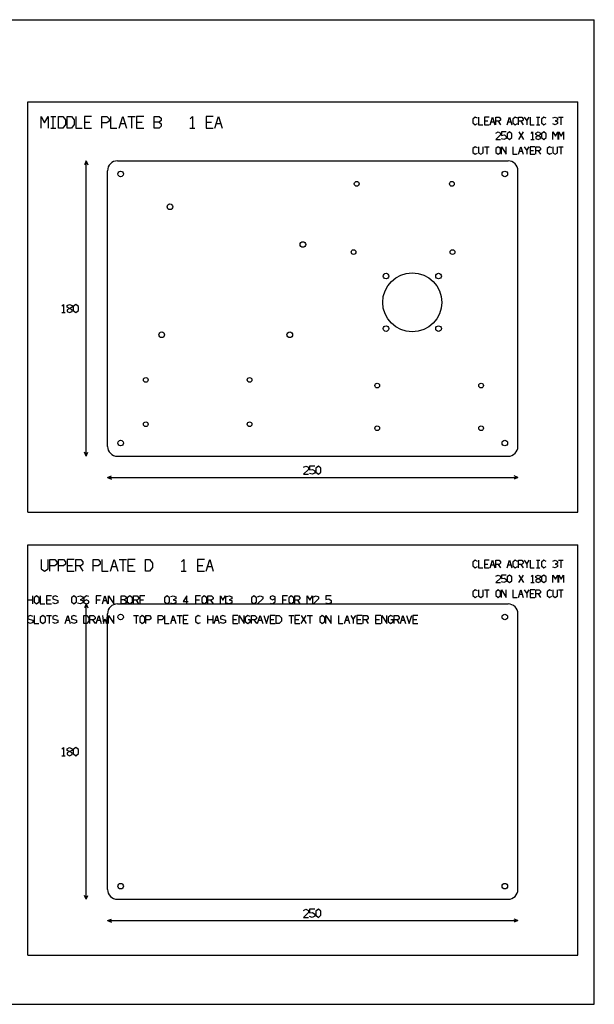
# Model space of a CAD drawing. Header units: millimetres. Extents: x 0 to 700, y 0 to 600.
# Tile 2 of 2: x 350 to 700, y 0 to 600. Entities that reach past the tile are written whole.
import ezdxf

# ---------------------------------------------------------------- set-up
doc = ezdxf.new("R2010")
doc.units = ezdxf.units.MM

msp = doc.modelspace()

# ---------------------------------------------------------------- linework, layer by layer
at = {"layer": 'CUT'}
for p, q in [((409.5, 514), (647.5, 514)), ((403.5, 340), (403.5, 508)), ((653.5, 340), (653.5, 508)), ((409.5, 334), (647.5, 334)), ((409.5, 244), (647.5, 244)), ((403.5, 70), (403.5, 238)), ((653.5, 70), (653.5, 238)), ((409.5, 64), (647.5, 64))]:
    msp.add_line(p, q, dxfattribs=at)
for centre, radius in [((411.5, 506), 1.7), ((645.5, 506), 1.7), ((555.2655, 499.966), 1.45), ((613.2655, 499.966), 1.45), ((441.5, 486), 1.7), ((522.49, 463), 1.7), ((553.3655, 458.396), 1.45), ((613.6155, 458.366), 1.45), ((589.13, 427.76), 18), ((573.13, 443.76), 1.7), ((605.13, 443.76), 1.7), ((436.5, 408), 1.7), ((514.5, 408), 1.7), ((573.13, 411.76), 1.7), ((605.13, 411.76), 1.7), ((426.7925, 380.5), 1.45), ((490.0425, 380.5), 1.45), ((567.7925, 377.0595), 1.45), ((631.0425, 377.0595), 1.45), ((426.7925, 353.475), 1.45), ((490.0425, 353.475), 1.45), ((567.7925, 351.0595), 1.45), ((631.0425, 351.0595), 1.45), ((411.5, 342), 1.7), ((645.5, 342), 1.7), ((411.5, 236), 1.7), ((645.5, 236), 1.7), ((411.5, 72), 1.7), ((645.5, 72), 1.7)]:
    msp.add_circle(centre, radius, dxfattribs=at)
for centre, start, end in [((409.5, 508), 90, 180), ((647.5, 508), 0, 90), ((409.5, 340), 180, 270), ((647.5, 340), 270, 360), ((409.5, 238), 90, 180), ((647.5, 238), 0, 90), ((409.5, 70), 180, 270), ((647.5, 70), 270, 360)]:
    msp.add_arc(centre, 6, start, end, dxfattribs=at)
at = {"layer": 'DIM'}
for p, q in [((355, 550), (690, 550)), ((355, 300), (355, 550)), ((690, 300), (690, 550)), ((363, 534), (363, 541)), ((363, 541), (365.17, 537.15)), ((365.17, 537.15), (367.34, 541)), ((367.34, 541), (367.34, 534)), ((368.9458, 541), (371.9838, 541)), ((370.4648, 534), (370.4648, 541)), ((373.5896, 534), (373.5896, 541)), ((373.5896, 541), (376.1936, 541)), ((376.1936, 541), (377.9296, 538.9)), ((378.8844, 534), (378.8844, 541)), ((378.8844, 541), (381.4884, 541)), ((381.4884, 541), (383.2244, 538.9)), ((384.1792, 541), (384.1792, 534)), ((393.814, 541), (389.474, 541)), ((389.474, 541), (389.474, 534)), ((400.0636, 534), (400.0636, 541)), ((400.0636, 541), (403.1016, 541)), ((403.1016, 541), (404.4036, 539.6)), ((405.3584, 541), (405.3584, 534)), ((410.6532, 534), (412.8232, 541)), ((412.8232, 541), (414.9932, 534)), ((415.948, 541), (420.288, 541)), ((418.118, 541), (418.118, 534)), ((425.5828, 541), (421.2428, 541)), ((421.2428, 541), (421.2428, 534)), ((431.8324, 534), (431.8324, 541)), ((431.8324, 541), (434.8704, 541)), ((434.8704, 541), (436.1724, 539.95)), ((453.8796, 539.6), (455.1816, 541)), ((455.1816, 541), (455.1816, 534)), ((467.9412, 541), (463.6012, 541)), ((463.6012, 541), (463.6012, 534)), ((468.896, 534), (471.066, 541)), ((471.066, 541), (473.236, 534)), ((627.49, 540.6), (626.064, 539.45)), ((628.916, 539.91), (627.49, 540.6)), ((629.5434, 540.6), (629.5434, 536)), ((635.8749, 540.6), (633.0229, 540.6)), ((633.0229, 540.6), (633.0229, 536)), ((636.5023, 536), (637.9283, 540.6)), ((637.9283, 540.6), (639.3543, 536)), ((639.9818, 536), (639.9818, 540.6)), ((639.9818, 540.6), (641.9782, 540.6)), ((641.9782, 540.6), (642.8338, 539.68)), ((646.9406, 536), (648.3666, 540.6)), ((648.3666, 540.6), (649.7926, 536)), ((651.8461, 540.6), (650.4201, 539.45)), ((653.2721, 539.91), (651.8461, 540.6)), ((653.8995, 536), (653.8995, 540.6)), ((653.8995, 540.6), (655.8959, 540.6)), ((655.8959, 540.6), (656.7515, 539.68)), ((657.379, 540.6), (658.805, 538.3)), ((658.805, 538.3), (660.231, 540.6)), ((660.8584, 540.6), (660.8584, 536)), ((664.7656, 540.6), (666.762, 540.6)), ((665.7638, 536), (665.7638, 540.6)), ((669.2433, 540.6), (667.8173, 539.45)), ((670.6693, 539.91), (669.2433, 540.6)), ((674.7762, 540.14), (676.2022, 540.6)), ((676.2022, 540.6), (677.6282, 539.91)), ((678.2556, 540.6), (681.1076, 540.6)), ((679.6816, 540.6), (679.6816, 536)), ((368.9458, 534), (371.9838, 534)), ((376.1936, 534), (373.5896, 534)), ((377.9296, 536.1), (376.1936, 534)), ((377.9296, 538.9), (377.9296, 536.1)), ((381.4884, 534), (378.8844, 534)), ((383.2244, 536.1), (381.4884, 534)), ((383.2244, 538.9), (383.2244, 536.1)), ((384.1792, 534), (388.0852, 534)), ((389.474, 537.5), (392.729, 537.5)), ((389.474, 534), (393.814, 534)), ((403.1016, 537.15), (400.0636, 537.15)), ((404.4036, 538.2), (403.1016, 537.15)), ((404.4036, 539.6), (404.4036, 538.2)), ((405.3584, 534), (409.2644, 534)), ((411.608, 536.8), (414.0384, 536.8)), ((421.2428, 537.5), (424.4978, 537.5)), ((421.2428, 534), (425.5828, 534)), ((434.8704, 537.5), (431.8324, 537.5)), ((434.8704, 534), (431.8324, 534)), ((436.1724, 538.55), (434.8704, 537.5)), ((434.8704, 537.5), (436.1724, 536.45)), ((436.1724, 535.05), (434.8704, 534)), ((436.1724, 539.95), (436.1724, 538.55)), ((436.1724, 536.45), (436.1724, 535.05)), ((453.6626, 534), (456.7006, 534)), ((463.6012, 537.5), (466.8562, 537.5)), ((463.6012, 534), (467.9412, 534)), ((469.8508, 536.8), (472.2812, 536.8)), ((626.064, 539.45), (626.064, 537.15)), ((626.064, 537.15), (627.49, 536)), ((627.49, 536), (628.916, 536.69)), ((629.5434, 536), (632.1102, 536)), ((633.0229, 538.3), (635.1619, 538.3)), ((633.0229, 536), (635.8749, 536)), ((637.1298, 537.84), (638.7269, 537.84)), ((641.9782, 538.07), (639.9818, 538.07)), ((641.4078, 538.07), (642.8338, 536)), ((642.8338, 538.76), (641.9782, 538.07)), ((642.8338, 539.68), (642.8338, 538.76)), ((647.5681, 537.84), (649.1652, 537.84)), ((650.4201, 539.45), (650.4201, 537.15)), ((650.4201, 537.15), (651.8461, 536)), ((651.8461, 536), (653.2721, 536.69)), ((655.8959, 538.07), (653.8995, 538.07)), ((655.3255, 538.07), (656.7515, 536)), ((656.7515, 538.76), (655.8959, 538.07)), ((656.7515, 539.68), (656.7515, 538.76)), ((658.805, 538.3), (658.805, 536)), ((660.8584, 536), (663.4252, 536)), ((664.7656, 536), (666.762, 536)), ((667.8173, 539.45), (667.8173, 537.15)), ((667.8173, 537.15), (669.2433, 536)), ((669.2433, 536), (670.6693, 536.69)), ((676.2022, 536), (674.7762, 536.46)), ((677.6282, 538.76), (676.2022, 538.3)), ((676.2022, 538.3), (677.6282, 537.84)), ((677.6282, 536.69), (676.2022, 536)), ((677.6282, 539.91), (677.6282, 538.76)), ((677.6282, 537.84), (677.6282, 536.69)), ((640.048, 530.91), (641.474, 531.6)), ((642.9, 529.76), (640.048, 527)), ((641.474, 531.6), (642.9, 530.91)), ((642.9, 530.91), (642.9, 529.76)), ((646.3794, 531.6), (643.5274, 531.6)), ((643.5274, 531.6), (643.5274, 529.53)), ((643.5274, 529.53), (645.2386, 529.76)), ((645.2386, 529.76), (646.3794, 528.84)), ((646.3794, 528.84), (646.3794, 527.69)), ((648.4329, 531.6), (647.0069, 530.45)), ((647.0069, 530.45), (647.0069, 528.15)), ((647.0069, 528.15), (648.4329, 527)), ((649.8589, 530.45), (648.4329, 531.6)), ((648.4329, 527), (649.8589, 528.15)), ((649.8589, 528.15), (649.8589, 530.45)), ((653.9658, 527), (656.8178, 531.6)), ((653.9658, 531.6), (656.8178, 527)), ((661.495, 530.68), (662.3506, 531.6)), ((662.3506, 531.6), (662.3506, 527)), ((664.4041, 530.91), (665.8301, 531.6)), ((664.4041, 529.99), (664.4041, 530.91)), ((665.8301, 529.3), (664.4041, 529.99)), ((665.8301, 529.3), (664.4041, 528.61)), ((664.4041, 528.61), (664.4041, 527.69)), ((665.8301, 531.6), (667.2561, 530.91)), ((667.2561, 529.99), (665.8301, 529.3)), ((667.2561, 528.61), (665.8301, 529.3)), ((667.2561, 530.91), (667.2561, 529.99)), ((667.2561, 527.69), (667.2561, 528.61)), ((669.3095, 531.6), (667.8835, 530.45)), ((667.8835, 530.45), (667.8835, 528.15)), ((667.8835, 528.15), (669.3095, 527)), ((670.7355, 530.45), (669.3095, 531.6)), ((669.3095, 527), (670.7355, 528.15)), ((670.7355, 528.15), (670.7355, 530.45)), ((674.8424, 527), (674.8424, 531.6)), ((674.8424, 531.6), (676.2684, 529.07)), ((676.2684, 529.07), (677.6944, 531.6)), ((677.6944, 531.6), (677.6944, 527)), ((678.3218, 527), (678.3218, 531.6)), ((678.3218, 531.6), (679.7478, 529.07)), ((679.7478, 529.07), (681.1738, 531.6)), ((681.1738, 531.6), (681.1738, 527)), ((627.49, 522.6), (626.064, 521.45)), ((628.916, 521.91), (627.49, 522.6)), ((629.5434, 522.6), (629.5434, 518.92)), ((632.3954, 518.92), (632.3954, 522.6)), ((633.0229, 522.6), (635.8749, 522.6)), ((634.4489, 522.6), (634.4489, 518)), ((641.4078, 522.6), (639.9818, 521.45)), ((640.048, 527), (642.9, 527)), ((642.8338, 521.45), (641.4078, 522.6)), ((643.4612, 518), (643.4612, 522.6)), ((643.4612, 522.6), (646.3132, 518)), ((644.9534, 527), (643.5274, 527.46)), ((646.3794, 527.69), (644.9534, 527)), ((646.3132, 518), (646.3132, 522.6)), ((650.4201, 522.6), (650.4201, 518)), ((653.8995, 518), (655.3255, 522.6)), ((655.3255, 522.6), (656.7515, 518)), ((657.379, 522.6), (658.805, 520.3)), ((658.805, 520.3), (660.231, 522.6)), ((663.7104, 522.6), (660.8584, 522.6)), ((660.8584, 522.6), (660.8584, 518)), ((661.3524, 527), (663.3488, 527)), ((664.3378, 518), (664.3378, 522.6)), ((664.3378, 522.6), (666.3342, 522.6)), ((664.4041, 527.69), (665.8301, 527)), ((665.8301, 527), (667.2561, 527.69)), ((666.3342, 522.6), (667.1898, 521.68)), ((672.7227, 522.6), (671.2967, 521.45)), ((674.1487, 521.91), (672.7227, 522.6)), ((674.7762, 522.6), (674.7762, 518.92)), ((677.6282, 518.92), (677.6282, 522.6)), ((678.2556, 522.6), (681.1076, 522.6)), ((679.6816, 522.6), (679.6816, 518)), ((626.064, 521.45), (626.064, 519.15)), ((626.064, 519.15), (627.49, 518)), ((627.49, 518), (628.916, 518.69)), ((629.5434, 518.92), (630.9694, 518)), ((630.9694, 518), (632.3954, 518.92)), ((639.9818, 521.45), (639.9818, 519.15)), ((639.9818, 519.15), (641.4078, 518)), ((641.4078, 518), (642.8338, 519.15)), ((642.8338, 519.15), (642.8338, 521.45)), ((650.4201, 518), (652.9869, 518)), ((654.527, 519.84), (656.1241, 519.84)), ((658.805, 520.3), (658.805, 518)), ((660.8584, 520.3), (662.9974, 520.3)), ((660.8584, 518), (663.7104, 518)), ((666.3342, 520.07), (664.3378, 520.07)), ((665.7638, 520.07), (667.1898, 518)), ((667.1898, 520.76), (666.3342, 520.07)), ((667.1898, 521.68), (667.1898, 520.76)), ((671.2967, 521.45), (671.2967, 519.15)), ((671.2967, 519.15), (672.7227, 518)), ((672.7227, 518), (674.1487, 518.69)), ((674.7762, 518.92), (676.2022, 518)), ((676.2022, 518), (677.6282, 518.92)), ((390.5, 514), (389.54, 511.6)), ((390.5, 334), (390.5, 514)), ((390.5, 514), (391.46, 511.6)), ((375.72, 425.5), (376.65, 426.5)), ((376.65, 426.5), (376.65, 421.5)), ((378.882, 425.75), (380.432, 426.5)), ((380.432, 426.5), (381.982, 425.75)), ((384.214, 426.5), (382.664, 425.25)), ((385.764, 425.25), (384.214, 426.5)), ((375.565, 421.5), (377.735, 421.5)), ((378.882, 424.75), (378.882, 425.75)), ((380.432, 424), (378.882, 424.75)), ((380.432, 424), (378.882, 423.25)), ((378.882, 423.25), (378.882, 422.25)), ((378.882, 422.25), (380.432, 421.5)), ((381.982, 424.75), (380.432, 424)), ((381.982, 423.25), (380.432, 424)), ((380.432, 421.5), (381.982, 422.25)), ((381.982, 425.75), (381.982, 424.75)), ((381.982, 422.25), (381.982, 423.25)), ((382.664, 425.25), (382.664, 422.75)), ((382.664, 422.75), (384.214, 421.5)), ((384.214, 421.5), (385.764, 422.75)), ((385.764, 422.75), (385.764, 425.25)), ((390.5, 334), (389.54, 336.4)), ((390.5, 334), (391.46, 336.4)), ((522.8, 327.25), (524.35, 328)), ((525.9, 326), (522.8, 323)), ((524.35, 328), (525.9, 327.25)), ((525.9, 327.25), (525.9, 326)), ((529.682, 328), (526.582, 328)), ((526.582, 328), (526.582, 325.75)), ((526.582, 325.75), (528.442, 326)), ((528.442, 326), (529.682, 325)), ((529.682, 325), (529.682, 323.75)), ((531.914, 328), (530.364, 326.75)), ((530.364, 326.75), (530.364, 324.25)), ((530.364, 324.25), (531.914, 323)), ((533.464, 326.75), (531.914, 328)), ((531.914, 323), (533.464, 324.25)), ((533.464, 324.25), (533.464, 326.75)), ((403.5, 321), (405.9, 321.96)), ((403.5, 321), (653.5, 321)), ((403.5, 321), (405.9, 320.04)), ((522.8, 323), (525.9, 323)), ((528.132, 323), (526.582, 323.5)), ((529.682, 323.75), (528.132, 323)), ((653.5, 321), (651.1, 321.96)), ((653.5, 321), (651.1, 320.04)), ((355, 300), (690, 300)), ((355, 280), (690, 280)), ((355, 30), (355, 280)), ((690, 30), (690, 280)), ((363, 271), (363, 265.4)), ((367.34, 265.4), (367.34, 271)), ((368.2948, 264), (368.2948, 271)), ((368.2948, 271), (371.3328, 271)), ((371.3328, 271), (372.6348, 269.6)), ((373.5896, 264), (373.5896, 271)), ((373.5896, 271), (376.6276, 271)), ((376.6276, 271), (377.9296, 269.6)), ((383.2244, 271), (378.8844, 271)), ((378.8844, 271), (378.8844, 264)), ((384.1792, 264), (384.1792, 271)), ((384.1792, 271), (387.2172, 271)), ((387.2172, 271), (388.5192, 269.6)), ((394.7688, 264), (394.7688, 271)), ((394.7688, 271), (397.8068, 271)), ((397.8068, 271), (399.1088, 269.6)), ((400.0636, 271), (400.0636, 264)), ((405.3584, 264), (407.5284, 271)), ((407.5284, 271), (409.6984, 264)), ((410.6532, 271), (414.9932, 271)), ((412.8232, 271), (412.8232, 264)), ((420.288, 271), (415.948, 271)), ((415.948, 271), (415.948, 264)), ((426.5376, 264), (426.5376, 271)), ((426.5376, 271), (429.1416, 271)), ((429.1416, 271), (430.8776, 268.9)), ((448.5848, 269.6), (449.8868, 271)), ((449.8868, 271), (449.8868, 264)), ((462.6464, 271), (458.3064, 271)), ((458.3064, 271), (458.3064, 264)), ((463.6012, 264), (465.7712, 271)), ((465.7712, 271), (467.9412, 264)), ((627.49, 270.6), (626.064, 269.45)), ((628.916, 269.91), (627.49, 270.6)), ((629.5434, 270.6), (629.5434, 266)), ((635.8749, 270.6), (633.0229, 270.6)), ((633.0229, 270.6), (633.0229, 266)), ((636.5023, 266), (637.9283, 270.6)), ((637.9283, 270.6), (639.3543, 266)), ((639.9818, 266), (639.9818, 270.6)), ((639.9818, 270.6), (641.9782, 270.6)), ((641.9782, 270.6), (642.8338, 269.68)), ((646.9406, 266), (648.3666, 270.6)), ((648.3666, 270.6), (649.7926, 266)), ((651.8461, 270.6), (650.4201, 269.45)), ((653.2721, 269.91), (651.8461, 270.6)), ((653.8995, 266), (653.8995, 270.6)), ((653.8995, 270.6), (655.8959, 270.6)), ((655.8959, 270.6), (656.7515, 269.68)), ((657.379, 270.6), (658.805, 268.3)), ((658.805, 268.3), (660.231, 270.6)), ((660.8584, 270.6), (660.8584, 266)), ((664.7656, 270.6), (666.762, 270.6)), ((665.7638, 266), (665.7638, 270.6)), ((669.2433, 270.6), (667.8173, 269.45)), ((670.6693, 269.91), (669.2433, 270.6)), ((674.7762, 270.14), (676.2022, 270.6)), ((676.2022, 270.6), (677.6282, 269.91)), ((678.2556, 270.6), (681.1076, 270.6)), ((679.6816, 270.6), (679.6816, 266)), ((363, 265.4), (365.17, 264)), ((365.17, 264), (367.34, 265.4)), ((371.3328, 267.15), (368.2948, 267.15)), ((372.6348, 268.2), (371.3328, 267.15)), ((372.6348, 269.6), (372.6348, 268.2)), ((376.6276, 267.15), (373.5896, 267.15)), ((377.9296, 268.2), (376.6276, 267.15)), ((377.9296, 269.6), (377.9296, 268.2)), ((378.8844, 267.5), (382.1394, 267.5)), ((378.8844, 264), (383.2244, 264)), ((387.2172, 267.15), (384.1792, 267.15)), ((386.3492, 267.15), (388.5192, 264)), ((388.5192, 268.2), (387.2172, 267.15)), ((388.5192, 269.6), (388.5192, 268.2)), ((397.8068, 267.15), (394.7688, 267.15)), ((399.1088, 268.2), (397.8068, 267.15)), ((399.1088, 269.6), (399.1088, 268.2)), ((400.0636, 264), (403.9696, 264)), ((406.3132, 266.8), (408.7436, 266.8)), ((415.948, 267.5), (419.203, 267.5)), ((415.948, 264), (420.288, 264)), ((429.1416, 264), (426.5376, 264)), ((430.8776, 266.1), (429.1416, 264)), ((430.8776, 268.9), (430.8776, 266.1)), ((448.3678, 264), (451.4058, 264)), ((458.3064, 267.5), (461.5614, 267.5)), ((458.3064, 264), (462.6464, 264)), ((464.556, 266.8), (466.9864, 266.8)), ((626.064, 269.45), (626.064, 267.15)), ((626.064, 267.15), (627.49, 266)), ((627.49, 266), (628.916, 266.69)), ((629.5434, 266), (632.1102, 266)), ((633.0229, 268.3), (635.1619, 268.3)), ((633.0229, 266), (635.8749, 266)), ((637.1298, 267.84), (638.7269, 267.84)), ((641.9782, 268.07), (639.9818, 268.07)), ((641.4078, 268.07), (642.8338, 266)), ((642.8338, 268.76), (641.9782, 268.07)), ((642.8338, 269.68), (642.8338, 268.76)), ((647.5681, 267.84), (649.1652, 267.84)), ((650.4201, 269.45), (650.4201, 267.15)), ((650.4201, 267.15), (651.8461, 266)), ((651.8461, 266), (653.2721, 266.69)), ((655.8959, 268.07), (653.8995, 268.07)), ((655.3255, 268.07), (656.7515, 266)), ((656.7515, 268.76), (655.8959, 268.07)), ((656.7515, 269.68), (656.7515, 268.76)), ((658.805, 268.3), (658.805, 266)), ((660.8584, 266), (663.4252, 266)), ((664.7656, 266), (666.762, 266)), ((667.8173, 269.45), (667.8173, 267.15)), ((667.8173, 267.15), (669.2433, 266)), ((669.2433, 266), (670.6693, 266.69)), ((676.2022, 266), (674.7762, 266.46)), ((677.6282, 268.76), (676.2022, 268.3)), ((676.2022, 268.3), (677.6282, 267.84)), ((677.6282, 266.69), (676.2022, 266)), ((677.6282, 269.91), (677.6282, 268.76)), ((677.6282, 267.84), (677.6282, 266.69)), ((640.048, 260.91), (641.474, 261.6)), ((642.9, 259.76), (640.048, 257)), ((641.474, 261.6), (642.9, 260.91)), ((642.9, 260.91), (642.9, 259.76)), ((646.3794, 261.6), (643.5274, 261.6)), ((643.5274, 261.6), (643.5274, 259.53)), ((643.5274, 259.53), (645.2386, 259.76)), ((645.2386, 259.76), (646.3794, 258.84)), ((646.3794, 258.84), (646.3794, 257.69)), ((648.4329, 261.6), (647.0069, 260.45)), ((647.0069, 260.45), (647.0069, 258.15)), ((647.0069, 258.15), (648.4329, 257)), ((649.8589, 260.45), (648.4329, 261.6)), ((648.4329, 257), (649.8589, 258.15)), ((649.8589, 258.15), (649.8589, 260.45)), ((653.9658, 257), (656.8178, 261.6)), ((653.9658, 261.6), (656.8178, 257)), ((661.495, 260.68), (662.3506, 261.6)), ((662.3506, 261.6), (662.3506, 257)), ((664.4041, 260.91), (665.8301, 261.6)), ((664.4041, 259.99), (664.4041, 260.91)), ((665.8301, 259.3), (664.4041, 259.99)), ((665.8301, 259.3), (664.4041, 258.61)), ((664.4041, 258.61), (664.4041, 257.69)), ((665.8301, 261.6), (667.2561, 260.91)), ((667.2561, 259.99), (665.8301, 259.3)), ((667.2561, 258.61), (665.8301, 259.3)), ((667.2561, 260.91), (667.2561, 259.99)), ((667.2561, 257.69), (667.2561, 258.61)), ((669.3095, 261.6), (667.8835, 260.45)), ((667.8835, 260.45), (667.8835, 258.15)), ((667.8835, 258.15), (669.3095, 257)), ((670.7355, 260.45), (669.3095, 261.6)), ((669.3095, 257), (670.7355, 258.15)), ((670.7355, 258.15), (670.7355, 260.45)), ((674.8424, 257), (674.8424, 261.6)), ((674.8424, 261.6), (676.2684, 259.07)), ((676.2684, 259.07), (677.6944, 261.6)), ((677.6944, 261.6), (677.6944, 257)), ((678.3218, 257), (678.3218, 261.6)), ((678.3218, 261.6), (679.7478, 259.07)), ((679.7478, 259.07), (681.1738, 261.6)), ((681.1738, 261.6), (681.1738, 257)), ((627.49, 252.6), (626.064, 251.45)), ((628.916, 251.91), (627.49, 252.6)), ((629.5434, 252.6), (629.5434, 248.92)), ((632.3954, 248.92), (632.3954, 252.6)), ((633.0229, 252.6), (635.8749, 252.6)), ((634.4489, 252.6), (634.4489, 248)), ((641.4078, 252.6), (639.9818, 251.45)), ((640.048, 257), (642.9, 257)), ((642.8338, 251.45), (641.4078, 252.6)), ((643.4612, 248), (643.4612, 252.6)), ((643.4612, 252.6), (646.3132, 248)), ((644.9534, 257), (643.5274, 257.46)), ((646.3794, 257.69), (644.9534, 257)), ((646.3132, 248), (646.3132, 252.6)), ((650.4201, 252.6), (650.4201, 248)), ((653.8995, 248), (655.3255, 252.6)), ((655.3255, 252.6), (656.7515, 248)), ((657.379, 252.6), (658.805, 250.3)), ((658.805, 250.3), (660.231, 252.6)), ((663.7104, 252.6), (660.8584, 252.6)), ((660.8584, 252.6), (660.8584, 248)), ((661.3524, 257), (663.3488, 257)), ((664.3378, 248), (664.3378, 252.6)), ((664.3378, 252.6), (666.3342, 252.6)), ((664.4041, 257.69), (665.8301, 257)), ((665.8301, 257), (667.2561, 257.69)), ((666.3342, 252.6), (667.1898, 251.68)), ((672.7227, 252.6), (671.2967, 251.45)), ((674.1487, 251.91), (672.7227, 252.6)), ((674.7762, 252.6), (674.7762, 248.92)), ((677.6282, 248.92), (677.6282, 252.6)), ((678.2556, 252.6), (681.1076, 252.6)), ((679.6816, 252.6), (679.6816, 248)), ((355, 244), (355, 249)), ((355, 246.5), (358.1, 246.5)), ((358.1, 244), (358.1, 249)), ((360.332, 249), (358.782, 247.75)), ((358.782, 247.75), (358.782, 245.25)), ((361.882, 247.75), (360.332, 249)), ((361.882, 245.25), (361.882, 247.75)), ((362.564, 249), (362.564, 244)), ((369.446, 249), (366.346, 249)), ((366.346, 249), (366.346, 244)), ((366.346, 246.5), (368.671, 246.5)), ((371.678, 249), (370.128, 248.25)), ((370.128, 248.25), (370.128, 247)), ((370.128, 247), (373.228, 246)), ((373.228, 248.25), (371.678, 249)), ((373.228, 246), (373.228, 244.75)), ((383.024, 249), (381.474, 247.75)), ((381.474, 247.75), (381.474, 245.25)), ((384.574, 247.75), (383.024, 249)), ((384.574, 245.25), (384.574, 247.75)), ((385.256, 248.5), (386.806, 249)), ((386.806, 249), (388.356, 248.25)), ((388.356, 247), (386.806, 246.5)), ((386.806, 246.5), (388.356, 246)), ((388.356, 248.25), (388.356, 247)), ((388.356, 246), (388.356, 244.75)), ((390.588, 249), (389.038, 247.75)), ((389.038, 247.75), (389.038, 244.75)), ((390.588, 246.5), (389.038, 245.75)), ((392.138, 248.5), (390.588, 249)), ((392.138, 245.75), (390.588, 246.5)), ((399.702, 249), (396.602, 249)), ((396.602, 249), (396.602, 244)), ((396.602, 246.5), (398.927, 246.5)), ((400.384, 244), (401.934, 249)), ((401.066, 246), (402.802, 246)), ((401.934, 249), (403.484, 244)), ((404.166, 244), (404.166, 249)), ((404.166, 249), (407.266, 244)), ((407.266, 244), (407.266, 249)), ((411.73, 244), (411.73, 249)), ((411.73, 249), (413.9, 249)), ((413.9, 246.5), (411.73, 246.5)), ((413.9, 249), (414.83, 248.25)), ((414.83, 247.25), (413.9, 246.5)), ((413.9, 246.5), (414.83, 245.75)), ((414.83, 248.25), (414.83, 247.25)), ((417.062, 249), (415.512, 247.75)), ((415.512, 247.75), (415.512, 245.25)), ((418.612, 247.75), (417.062, 249)), ((418.612, 245.25), (418.612, 247.75)), ((419.294, 244), (419.294, 249)), ((419.294, 249), (421.464, 249)), ((421.464, 246.25), (419.294, 246.25)), ((420.844, 246.25), (422.394, 244)), ((421.464, 249), (422.394, 248)), ((422.394, 247), (421.464, 246.25)), ((422.394, 248), (422.394, 247)), ((426.176, 249), (423.076, 249)), ((423.076, 249), (423.076, 244)), ((423.076, 246.5), (425.401, 246.5)), ((439.754, 249), (438.204, 247.75)), ((438.204, 247.75), (438.204, 245.25)), ((441.304, 247.75), (439.754, 249)), ((441.304, 245.25), (441.304, 247.75)), ((441.986, 248.5), (443.536, 249)), ((443.536, 249), (445.086, 248.25)), ((445.086, 247), (443.536, 246.5)), ((443.536, 246.5), (445.086, 246)), ((445.086, 248.25), (445.086, 247)), ((445.086, 246), (445.086, 244.75)), ((451.875, 249), (449.55, 245.5)), ((451.875, 244), (451.875, 249)), ((460.214, 249), (457.114, 249)), ((457.114, 249), (457.114, 244)), ((457.114, 246.5), (459.439, 246.5)), ((462.446, 249), (460.896, 247.75)), ((460.896, 247.75), (460.896, 245.25)), ((463.996, 247.75), (462.446, 249)), ((463.996, 245.25), (463.996, 247.75)), ((464.678, 244), (464.678, 249)), ((464.678, 249), (466.848, 249)), ((466.848, 246.25), (464.678, 246.25)), ((466.228, 246.25), (467.778, 244)), ((466.848, 249), (467.778, 248)), ((467.778, 247), (466.848, 246.25)), ((467.778, 248), (467.778, 247)), ((472.242, 244), (472.242, 249)), ((472.242, 249), (473.792, 246.25)), ((473.792, 246.25), (475.342, 249)), ((475.342, 249), (475.342, 244)), ((476.024, 248.5), (477.574, 249)), ((477.574, 249), (479.124, 248.25)), ((479.124, 247), (477.574, 246.5)), ((477.574, 246.5), (479.124, 246)), ((479.124, 248.25), (479.124, 247)), ((479.124, 246), (479.124, 244.75)), ((492.702, 249), (491.152, 247.75)), ((491.152, 247.75), (491.152, 245.25)), ((494.252, 247.75), (492.702, 249)), ((494.252, 245.25), (494.252, 247.75)), ((494.934, 248.25), (496.484, 249)), ((498.034, 247), (494.934, 244)), ((496.484, 249), (498.034, 248.25)), ((498.034, 248.25), (498.034, 247)), ((504.048, 249), (502.498, 248.25)), ((502.498, 248.25), (502.498, 247.25)), ((502.498, 247.25), (504.048, 246.5)), ((505.598, 248.25), (504.048, 249)), ((504.048, 246.5), (505.598, 247.25)), ((505.598, 245.25), (505.598, 248.25)), ((513.162, 249), (510.062, 249)), ((510.062, 249), (510.062, 244)), ((510.062, 246.5), (512.387, 246.5)), ((515.394, 249), (513.844, 247.75)), ((513.844, 247.75), (513.844, 245.25)), ((516.944, 247.75), (515.394, 249)), ((516.944, 245.25), (516.944, 247.75)), ((517.626, 244), (517.626, 249)), ((517.626, 249), (519.796, 249)), ((519.796, 246.25), (517.626, 246.25)), ((519.176, 246.25), (520.726, 244)), ((519.796, 249), (520.726, 248)), ((520.726, 247), (519.796, 246.25)), ((520.726, 248), (520.726, 247)), ((525.19, 244), (525.19, 249)), ((525.19, 249), (526.74, 246.25)), ((526.74, 246.25), (528.29, 249)), ((528.29, 249), (528.29, 244)), ((528.972, 248.25), (530.522, 249)), ((532.072, 247), (528.972, 244)), ((530.522, 249), (532.072, 248.25)), ((532.072, 248.25), (532.072, 247)), ((539.636, 249), (536.536, 249)), ((536.536, 249), (536.536, 246.75)), ((536.536, 246.75), (538.396, 247)), ((538.396, 247), (539.636, 246)), ((539.636, 246), (539.636, 244.75)), ((626.064, 251.45), (626.064, 249.15)), ((626.064, 249.15), (627.49, 248)), ((627.49, 248), (628.916, 248.69)), ((629.5434, 248.92), (630.9694, 248)), ((630.9694, 248), (632.3954, 248.92)), ((639.9818, 251.45), (639.9818, 249.15)), ((639.9818, 249.15), (641.4078, 248)), ((641.4078, 248), (642.8338, 249.15)), ((642.8338, 249.15), (642.8338, 251.45)), ((650.4201, 248), (652.9869, 248)), ((654.527, 249.84), (656.1241, 249.84)), ((658.805, 250.3), (658.805, 248)), ((660.8584, 250.3), (662.9974, 250.3)), ((660.8584, 248), (663.7104, 248)), ((666.3342, 250.07), (664.3378, 250.07)), ((665.7638, 250.07), (667.1898, 248)), ((667.1898, 250.76), (666.3342, 250.07)), ((667.1898, 251.68), (667.1898, 250.76)), ((671.2967, 251.45), (671.2967, 249.15)), ((671.2967, 249.15), (672.7227, 248)), ((672.7227, 248), (674.1487, 248.69)), ((674.7762, 248.92), (676.2022, 248)), ((676.2022, 248), (677.6282, 248.92)), ((358.782, 245.25), (360.332, 244)), ((360.332, 244), (361.882, 245.25)), ((362.564, 244), (365.354, 244)), ((366.346, 244), (369.446, 244)), ((371.678, 244), (370.128, 244.75)), ((373.228, 244.75), (371.678, 244)), ((381.474, 245.25), (383.024, 244)), ((383.024, 244), (384.574, 245.25)), ((386.806, 244), (385.256, 244.5)), ((388.356, 244.75), (386.806, 244)), ((389.038, 244.75), (390.588, 244)), ((390.5, 244), (389.54, 241.6)), ((390.5, 64), (390.5, 244)), ((390.5, 244), (391.46, 241.6)), ((390.588, 244), (392.138, 244.75)), ((392.138, 244.75), (392.138, 245.75)), ((413.9, 244), (411.73, 244)), ((414.83, 244.75), (413.9, 244)), ((414.83, 245.75), (414.83, 244.75)), ((415.512, 245.25), (417.062, 244)), ((417.062, 244), (418.612, 245.25)), ((423.076, 244), (426.176, 244)), ((438.204, 245.25), (439.754, 244)), ((439.754, 244), (441.304, 245.25)), ((443.536, 244), (441.986, 244.5)), ((445.086, 244.75), (443.536, 244)), ((447.008, 244), (447.628, 244)), ((449.55, 245.5), (452.65, 245.5)), ((460.896, 245.25), (462.446, 244)), ((462.446, 244), (463.996, 245.25)), ((477.574, 244), (476.024, 244.5)), ((479.124, 244.75), (477.574, 244)), ((491.152, 245.25), (492.702, 244)), ((492.702, 244), (494.252, 245.25)), ((494.934, 244), (498.034, 244)), ((499.956, 244), (500.576, 244)), ((502.498, 244.5), (504.048, 244)), ((504.048, 244), (505.598, 245.25)), ((513.844, 245.25), (515.394, 244)), ((515.394, 244), (516.944, 245.25)), ((528.972, 244), (532.072, 244)), ((533.994, 244), (534.614, 244)), ((538.086, 244), (536.536, 244.5)), ((539.636, 244.75), (538.086, 244)), ((356.55, 237), (355, 236.25)), ((355, 236.25), (355, 235)), ((355, 235), (358.1, 234)), ((358.1, 236.25), (356.55, 237)), ((358.1, 234), (358.1, 232.75)), ((358.782, 237), (358.782, 232)), ((364.114, 237), (362.564, 235.75)), ((362.564, 235.75), (362.564, 233.25)), ((365.664, 235.75), (364.114, 237)), ((365.664, 233.25), (365.664, 235.75)), ((366.346, 237), (369.446, 237)), ((367.896, 237), (367.896, 232)), ((371.678, 237), (370.128, 236.25)), ((370.128, 236.25), (370.128, 235)), ((370.128, 235), (373.228, 234)), ((373.228, 236.25), (371.678, 237)), ((373.228, 234), (373.228, 232.75)), ((377.692, 232), (379.242, 237)), ((378.374, 234), (380.11, 234)), ((379.242, 237), (380.792, 232)), ((383.024, 237), (381.474, 236.25)), ((381.474, 236.25), (381.474, 235)), ((381.474, 235), (384.574, 234)), ((384.574, 236.25), (383.024, 237)), ((384.574, 234), (384.574, 232.75)), ((389.038, 232), (389.038, 237)), ((389.038, 237), (390.898, 237)), ((390.898, 237), (392.138, 235.5)), ((392.138, 235.5), (392.138, 233.5)), ((392.82, 232), (392.82, 237)), ((392.82, 237), (394.99, 237)), ((394.99, 234.25), (392.82, 234.25)), ((394.37, 234.25), (395.92, 232)), ((394.99, 237), (395.92, 236)), ((395.92, 235), (394.99, 234.25)), ((395.92, 236), (395.92, 235)), ((396.602, 232), (398.152, 237)), ((397.284, 234), (399.02, 234)), ((398.152, 237), (399.702, 232)), ((400.384, 237), (401.004, 232)), ((401.004, 232), (401.934, 235)), ((401.934, 235), (402.864, 232)), ((402.864, 232), (403.484, 237)), ((404.166, 232), (404.166, 237)), ((404.166, 237), (407.266, 232)), ((407.266, 232), (407.266, 237)), ((419.294, 237), (422.394, 237)), ((420.844, 237), (420.844, 232)), ((424.626, 237), (423.076, 235.75)), ((423.076, 235.75), (423.076, 233.25)), ((426.176, 235.75), (424.626, 237)), ((426.176, 233.25), (426.176, 235.75)), ((426.858, 232), (426.858, 237)), ((426.858, 237), (429.028, 237)), ((429.028, 234.25), (426.858, 234.25)), ((429.028, 237), (429.958, 236)), ((429.958, 235), (429.028, 234.25)), ((429.958, 236), (429.958, 235)), ((434.422, 232), (434.422, 237)), ((434.422, 237), (436.592, 237)), ((436.592, 234.25), (434.422, 234.25)), ((436.592, 237), (437.522, 236)), ((437.522, 235), (436.592, 234.25)), ((437.522, 236), (437.522, 235)), ((438.204, 237), (438.204, 232)), ((441.986, 232), (443.536, 237)), ((442.668, 234), (444.404, 234)), ((443.536, 237), (445.086, 232)), ((445.768, 237), (448.868, 237)), ((447.318, 237), (447.318, 232)), ((452.65, 237), (449.55, 237)), ((449.55, 237), (449.55, 232)), ((449.55, 234.5), (451.875, 234.5)), ((458.664, 237), (457.114, 235.75)), ((457.114, 235.75), (457.114, 233.25)), ((460.214, 236.25), (458.664, 237)), ((464.678, 232), (464.678, 237)), ((464.678, 234.5), (467.778, 234.5)), ((467.778, 232), (467.778, 237)), ((468.46, 232), (470.01, 237)), ((469.142, 234), (470.878, 234)), ((470.01, 237), (471.56, 232)), ((473.792, 237), (472.242, 236.25)), ((472.242, 236.25), (472.242, 235)), ((472.242, 235), (475.342, 234)), ((475.342, 236.25), (473.792, 237)), ((475.342, 234), (475.342, 232.75)), ((482.906, 237), (479.806, 237)), ((479.806, 237), (479.806, 232)), ((479.806, 234.5), (482.131, 234.5)), ((483.588, 232), (483.588, 237)), ((483.588, 237), (486.688, 232)), ((486.688, 232), (486.688, 237)), ((488.92, 237), (487.37, 235.75)), ((487.37, 235.75), (487.37, 233.25)), ((490.47, 236.25), (488.92, 237)), ((490.47, 234.25), (489.075, 234.25)), ((490.47, 233), (490.47, 234.25)), ((491.152, 232), (491.152, 237)), ((491.152, 237), (493.322, 237)), ((493.322, 234.25), (491.152, 234.25)), ((492.702, 234.25), (494.252, 232)), ((493.322, 237), (494.252, 236)), ((494.252, 235), (493.322, 234.25)), ((494.252, 236), (494.252, 235)), ((494.934, 232), (496.484, 237)), ((495.616, 234), (497.352, 234)), ((496.484, 237), (498.034, 232)), ((498.716, 237), (500.266, 232)), ((500.266, 232), (501.816, 237)), ((505.598, 237), (502.498, 237)), ((502.498, 237), (502.498, 232)), ((502.498, 234.5), (504.823, 234.5)), ((506.28, 232), (506.28, 237)), ((506.28, 237), (508.14, 237)), ((508.14, 237), (509.38, 235.5)), ((509.38, 235.5), (509.38, 233.5)), ((513.844, 237), (516.944, 237)), ((515.394, 237), (515.394, 232)), ((520.726, 237), (517.626, 237)), ((517.626, 237), (517.626, 232)), ((517.626, 234.5), (519.951, 234.5)), ((521.408, 232), (524.508, 237)), ((521.408, 237), (524.508, 232)), ((525.19, 237), (528.29, 237)), ((526.74, 237), (526.74, 232)), ((534.304, 237), (532.754, 235.75)), ((532.754, 235.75), (532.754, 233.25)), ((535.854, 235.75), (534.304, 237)), ((535.854, 233.25), (535.854, 235.75)), ((536.536, 232), (536.536, 237)), ((536.536, 237), (539.636, 232)), ((539.636, 232), (539.636, 237)), ((544.1, 237), (544.1, 232)), ((547.882, 232), (549.432, 237)), ((548.564, 234), (550.3, 234)), ((549.432, 237), (550.982, 232)), ((551.664, 237), (553.214, 234.5)), ((553.214, 234.5), (554.764, 237)), ((553.214, 234.5), (553.214, 232)), ((558.546, 237), (555.446, 237)), ((555.446, 237), (555.446, 232)), ((555.446, 234.5), (557.771, 234.5)), ((559.228, 232), (559.228, 237)), ((559.228, 237), (561.398, 237)), ((561.398, 234.25), (559.228, 234.25)), ((560.778, 234.25), (562.328, 232)), ((561.398, 237), (562.328, 236)), ((562.328, 235), (561.398, 234.25)), ((562.328, 236), (562.328, 235)), ((569.892, 237), (566.792, 237)), ((566.792, 237), (566.792, 232)), ((566.792, 234.5), (569.117, 234.5)), ((570.574, 232), (570.574, 237)), ((570.574, 237), (573.674, 232)), ((573.674, 232), (573.674, 237)), ((575.906, 237), (574.356, 235.75)), ((574.356, 235.75), (574.356, 233.25)), ((577.456, 236.25), (575.906, 237)), ((577.456, 234.25), (576.061, 234.25)), ((577.456, 233), (577.456, 234.25)), ((578.138, 232), (578.138, 237)), ((578.138, 237), (580.308, 237)), ((580.308, 234.25), (578.138, 234.25)), ((579.688, 234.25), (581.238, 232)), ((580.308, 237), (581.238, 236)), ((581.238, 235), (580.308, 234.25)), ((581.238, 236), (581.238, 235)), ((581.92, 232), (583.47, 237)), ((582.602, 234), (584.338, 234)), ((583.47, 237), (585.02, 232)), ((585.702, 237), (587.252, 232)), ((587.252, 232), (588.802, 237)), ((592.584, 237), (589.484, 237)), ((589.484, 237), (589.484, 232)), ((589.484, 234.5), (591.809, 234.5)), ((356.55, 232), (355, 232.75)), ((358.1, 232.75), (356.55, 232)), ((358.782, 232), (361.572, 232)), ((362.564, 233.25), (364.114, 232)), ((364.114, 232), (365.664, 233.25)), ((371.678, 232), (370.128, 232.75)), ((373.228, 232.75), (371.678, 232)), ((383.024, 232), (381.474, 232.75)), ((384.574, 232.75), (383.024, 232)), ((390.898, 232), (389.038, 232)), ((392.138, 233.5), (390.898, 232)), ((423.076, 233.25), (424.626, 232)), ((424.626, 232), (426.176, 233.25)), ((438.204, 232), (440.994, 232)), ((449.55, 232), (452.65, 232)), ((457.114, 233.25), (458.664, 232)), ((458.664, 232), (460.214, 232.75)), ((473.792, 232), (472.242, 232.75)), ((475.342, 232.75), (473.792, 232)), ((479.806, 232), (482.906, 232)), ((487.37, 233.25), (488.92, 232)), ((488.92, 232), (490.47, 233)), ((502.498, 232), (505.598, 232)), ((508.14, 232), (506.28, 232)), ((509.38, 233.5), (508.14, 232)), ((517.626, 232), (520.726, 232)), ((532.754, 233.25), (534.304, 232)), ((534.304, 232), (535.854, 233.25)), ((544.1, 232), (546.89, 232)), ((555.446, 232), (558.546, 232)), ((566.792, 232), (569.892, 232)), ((574.356, 233.25), (575.906, 232)), ((575.906, 232), (577.456, 233)), ((589.484, 232), (592.584, 232)), ((375.72, 155.5), (376.65, 156.5)), ((376.65, 156.5), (376.65, 151.5)), ((378.882, 155.75), (380.432, 156.5)), ((380.432, 156.5), (381.982, 155.75)), ((384.214, 156.5), (382.664, 155.25)), ((385.764, 155.25), (384.214, 156.5)), ((375.565, 151.5), (377.735, 151.5)), ((378.882, 154.75), (378.882, 155.75)), ((380.432, 154), (378.882, 154.75)), ((380.432, 154), (378.882, 153.25)), ((378.882, 153.25), (378.882, 152.25)), ((378.882, 152.25), (380.432, 151.5)), ((381.982, 154.75), (380.432, 154)), ((381.982, 153.25), (380.432, 154)), ((380.432, 151.5), (381.982, 152.25)), ((381.982, 155.75), (381.982, 154.75)), ((381.982, 152.25), (381.982, 153.25)), ((382.664, 155.25), (382.664, 152.75)), ((382.664, 152.75), (384.214, 151.5)), ((384.214, 151.5), (385.764, 152.75)), ((385.764, 152.75), (385.764, 155.25)), ((390.5, 64), (389.54, 66.4)), ((390.5, 64), (391.46, 66.4)), ((522.8, 57.25), (524.35, 58)), ((525.9, 56), (522.8, 53)), ((524.35, 58), (525.9, 57.25)), ((525.9, 57.25), (525.9, 56)), ((529.682, 58), (526.582, 58)), ((526.582, 58), (526.582, 55.75)), ((526.582, 55.75), (528.442, 56)), ((528.442, 56), (529.682, 55)), ((529.682, 55), (529.682, 53.75)), ((531.914, 58), (530.364, 56.75)), ((530.364, 56.75), (530.364, 54.25)), ((530.364, 54.25), (531.914, 53)), ((533.464, 56.75), (531.914, 58)), ((531.914, 53), (533.464, 54.25)), ((533.464, 54.25), (533.464, 56.75)), ((403.5, 51), (405.9, 51.96)), ((403.5, 51), (653.5, 51)), ((403.5, 51), (405.9, 50.04)), ((522.8, 53), (525.9, 53)), ((528.132, 53), (526.582, 53.5)), ((529.682, 53.75), (528.132, 53)), ((653.5, 51), (651.1, 51.96)), ((653.5, 51), (651.1, 50.04)), ((355, 30), (690, 30))]:
    msp.add_line(p, q, dxfattribs=at)
at = {"layer": 'SHEET'}
for p, q in [((0.1, 600), (699.9, 600)), ((700, 0.1), (700, 599.9)), ((0.1, 0), (699.9, 0))]:
    msp.add_line(p, q, dxfattribs=at)
for centre, start, end in [((699.9, 599.9), 0, 90), ((699.9, 0.1), 270, 360)]:
    msp.add_arc(centre, 0.1, start, end, dxfattribs=at)

doc.saveas('drawing.dxf')
